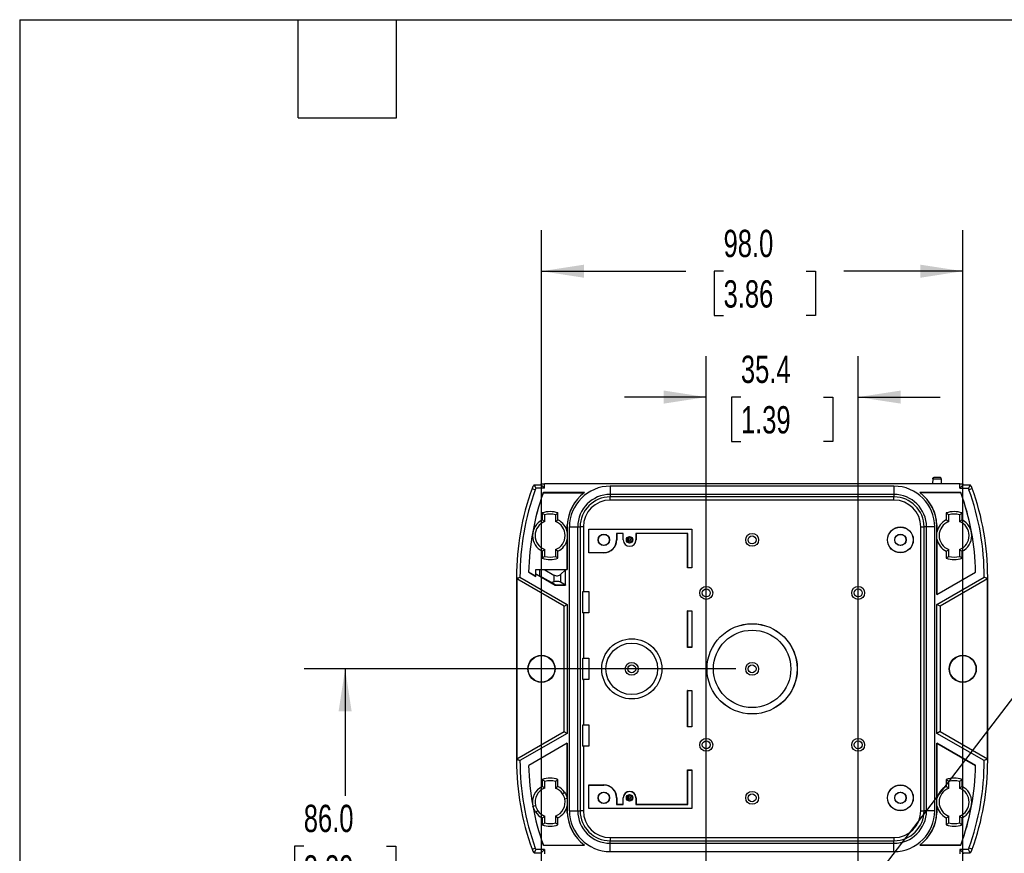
# Model space of a CAD drawing. Header units: millimetres. Extents: x 19 to 819, y 19 to 629.
# Tile 9 of 17: x 19 to 248, y 435 to 629. Entities that reach past the tile are written whole.
import ezdxf

# ---------------------------------------------------------------- set-up
doc = ezdxf.new("R2010")
doc.units = ezdxf.units.MM
doc.header["$LTSCALE"] = 3
doc.linetypes.add('SLD-Solid', pattern=[0])
doc.layers.add('DIMENSIONS', color=140, linetype='SLD-Solid', lineweight=25)
doc.layers.add('TEXT', color=140, linetype='SLD-Solid', lineweight=25)
doc.styles.add('SLDTEXTSTYLE0', font='TXT', dxfattribs={"width": 0.7})
doc.dimstyles.new('SLDDIMSTYLE2', dxfattribs={"dimtxt": 6.474023, "dimasz": 9.906, "dimexe": 0, "dimexo": 0.0625, "dimgap": 1.618506, "dimtad": 0, "dimtih": 1, "dimtoh": 1, "dimdec": 1, "dimrnd": 1e-09, "dimzin": 4, "dimdsep": 46, "dimtxsty": 'SLDTEXTSTYLE0', "dimsah": 1, "dimcen": 0.09, "dimadec": 0, "dimazin": 1, "dimtfac": 1, "dimtdec": 1, "dimtofl": 0, "dimtmove": 0, "dimatfit": 3, "dimfxl": 0, "dimfrac": 2, "dimtolj": 1, "dimtzin": 12, "dimarcsym": 0})
doc.dimstyles.new('SLDDIMSTYLE3', dxfattribs={"dimtxt": 6.474023, "dimasz": 9.906, "dimexe": 0, "dimexo": 0.0625, "dimgap": 1.618506, "dimtad": 0, "dimtih": 1, "dimtoh": 1, "dimdec": 1, "dimrnd": 1e-09, "dimzin": 12, "dimdsep": 46, "dimtxsty": 'SLDTEXTSTYLE0', "dimsah": 1, "dimcen": 0, "dimadec": 0, "dimazin": 3, "dimtfac": 1, "dimtdec": 1, "dimtofl": 0, "dimtmove": 0, "dimatfit": 3, "dimfxl": 0, "dimfrac": 2, "dimtolj": 1, "dimtzin": 12, "dimarcsym": 0})
doc.dimstyles.new('SLDDIMSTYLE4', dxfattribs={"dimtxt": 6.474023, "dimasz": 9.906, "dimexe": 0, "dimexo": 0.0625, "dimgap": 1.618506, "dimtad": 0, "dimtih": 1, "dimtoh": 1, "dimdec": 1, "dimrnd": 1e-09, "dimzin": 12, "dimdsep": 46, "dimtxsty": 'SLDTEXTSTYLE0', "dimsah": 1, "dimcen": 0, "dimadec": 0, "dimazin": 3, "dimtfac": 1, "dimtdec": 1, "dimtofl": 0, "dimtmove": 0, "dimatfit": 3, "dimfxl": 0, "dimfrac": 2, "dimtolj": 1, "dimtzin": 12, "dimarcsym": 0})
doc.dimstyles.new('SLDDIMSTYLE5', dxfattribs={"dimtxt": 6.474023, "dimasz": 9.906, "dimexe": 0, "dimexo": 0.0625, "dimgap": 1.618506, "dimtad": 0, "dimtih": 1, "dimtoh": 1, "dimdec": 1, "dimrnd": 1e-09, "dimzin": 12, "dimdsep": 46, "dimtxsty": 'SLDTEXTSTYLE0', "dimsah": 1, "dimcen": 0.09, "dimadec": 0, "dimazin": 3, "dimtfac": 1, "dimtdec": 1, "dimtmove": 0, "dimatfit": 0, "dimfxl": 0, "dimfrac": 2, "dimtolj": 1, "dimtzin": 12, "dimarcsym": 0})

# ---------------------------------------------------------------- blocks, each defined once
blk = doc.blocks.new('_D_3')
at = {"layer": 'DIMENSIONS'}
for p, q in [((194.92, 398.79), (271.78, 499.2)), ((271.78, 499.2), (288.45, 499.2))]:
    blk.add_line(p, q, dxfattribs=at)
blk.add_solid([(194.92, 398.79), (202.15, 405.73), (199.73, 407.58)], dxfattribs=at)
at = {"layer": 'DIMENSIONS', "char_height": 6.35, "attachment_point": 1, "style": 'SLDTEXTSTYLE0'}
for s, insert in [('M20', (308.63, 507.39)), ('KNOCKOUT', (293.21, 497.1))]:
    blk.add_mtext(s, dxfattribs=dict(at, insert=insert))
blk = doc.blocks.new('_D_4')
at = {"layer": 'DIMENSIONS'}
for p, q in [((140.44, 401.15), (140.44, 579.67)), ((238.44, 401.15), (238.44, 579.67)), ((140.44, 570.15), (174.03, 570.15)), ((182.8, 570.15), (180.63, 570.15)), ((180.63, 570.15), (180.63, 559.86)), ((202.04, 570.15), (204.21, 570.15)), ((204.21, 570.15), (204.21, 559.86)), ((238.44, 570.15), (210.81, 570.15)), ((180.63, 559.86), (182.8, 559.86)), ((204.21, 559.86), (202.04, 559.86))]:
    blk.add_line(p, q, dxfattribs=at)
for points in [[(140.44, 570.15), (150.35, 568.62), (150.35, 571.67)], [(238.44, 570.15), (228.54, 571.67), (228.54, 568.62)]]:
    blk.add_solid(points, dxfattribs=at)
at = {"layer": 'DIMENSIONS', "char_height": 6.35, "attachment_point": 1, "style": 'SLDTEXTSTYLE0'}
for s, insert in [('98.0', (182.8, 579.78)), ('3.86', (182.8, 568.04))]:
    blk.add_mtext(s, dxfattribs=dict(at, insert=insert))
blk = doc.blocks.new('_D_6')
at = {"layer": 'DIMENSIONS'}
for p, q in [((307.96, 463.91), (305.79, 463.91)), ((305.79, 463.91), (305.79, 453.62)), ((327.2, 463.91), (329.37, 463.91)), ((329.37, 463.91), (329.37, 453.62)), ((240.24, 394.23), (282.18, 454.51)), ((282.18, 454.51), (298.85, 454.51)), ((305.79, 453.62), (307.96, 453.62)), ((329.37, 453.62), (327.2, 453.62))]:
    blk.add_line(p, q, dxfattribs=at)
blk.add_solid([(240.24, 394.23), (247.15, 401.49), (244.65, 403.23)], dxfattribs=at)
at = {"layer": 'DIMENSIONS', "char_height": 6.35, "attachment_point": 1, "style": 'SLDTEXTSTYLE0'}
for s, insert in [('%%c', (305.77, 473.54)), ('6.3', (315.54, 473.54)), ('0.25', (307.96, 461.8)), ('X2', (311.99, 450.07))]:
    blk.add_mtext(s, dxfattribs=dict(at, insert=insert))
blk = doc.blocks.new('_D_7')
at = {"layer": 'DIMENSIONS'}
for p, q in [((178.77, 381.82), (178.77, 550.39)), ((214.12, 381.82), (214.12, 550.39)), ((178.77, 540.86), (159.72, 540.86)), ((186.83, 540.86), (184.65, 540.86)), ((184.65, 540.86), (184.65, 530.57)), ((206.07, 540.86), (208.24, 540.86)), ((208.24, 540.86), (208.24, 530.57)), ((214.12, 540.86), (233.17, 540.86)), ((184.65, 530.57), (186.83, 530.57)), ((208.24, 530.57), (206.07, 530.57))]:
    blk.add_line(p, q, dxfattribs=at)
for points in [[(178.77, 540.86), (168.86, 542.39), (168.86, 539.34)], [(214.12, 540.86), (224.03, 539.34), (224.03, 542.39)]]:
    blk.add_solid(points, dxfattribs=at)
at = {"layer": 'DIMENSIONS', "char_height": 6.35, "attachment_point": 1, "style": 'SLDTEXTSTYLE0'}
for s, insert in [('35.4', (186.83, 550.5)), ('1.39', (186.83, 538.76))]:
    blk.add_mtext(s, dxfattribs=dict(at, insert=insert))
blk = doc.blocks.new('_D_9')
at = {"layer": 'DIMENSIONS'}
for p, q in [((185.63, 477.65), (85.23, 477.65)), ((94.76, 477.65), (94.76, 448.14)), ((85.14, 436.4), (82.97, 436.4)), ((82.97, 436.4), (82.97, 426.11)), ((104.38, 436.4), (106.55, 436.4)), ((106.55, 436.4), (106.55, 426.11)), ((82.97, 426.11), (85.14, 426.11)), ((106.55, 426.11), (104.38, 426.11)), ((94.76, 391.65), (94.76, 424.66)), ((185.63, 391.65), (85.23, 391.65))]:
    blk.add_line(p, q, dxfattribs=at)
for points in [[(94.76, 477.65), (93.23, 467.74), (96.28, 467.74)], [(94.76, 391.65), (96.28, 401.55), (93.23, 401.55)]]:
    blk.add_solid(points, dxfattribs=at)
at = {"layer": 'DIMENSIONS', "char_height": 6.35, "attachment_point": 1, "style": 'SLDTEXTSTYLE0'}
for s, insert in [('86.0', (85.14, 446.04)), ('3.39', (85.14, 434.3))]:
    blk.add_mtext(s, dxfattribs=dict(at, insert=insert))

msp = doc.modelspace()

# ---------------------------------------------------------------- linework, layer by layer
for p, q in [((138.73, 520.45), (140.34, 520.45)), ((140.34, 520.45), (140.34, 520.65)), ((140.34, 520.65), (141.14, 520.65)), ((140.34, 520.45), (141.14, 519.65)), ((141.14, 519.65), (141.14, 520.65)), ((237.74, 520.65), (141.14, 520.65)), ((156.44, 520.15), (156.44, 518.22)), ((222.44, 520.15), (156.44, 520.15)), ((222.44, 520.15), (222.44, 518.22)), ((231.45, 521.85), (231.44, 520.65)), ((231.45, 521.85), (233.44, 521.85)), ((233.14, 522.15), (231.75, 522.15)), ((233.44, 521.85), (233.44, 520.65)), ((237.74, 519.65), (237.74, 520.65)), ((237.74, 520.65), (238.55, 520.65)), ((237.74, 519.65), (238.55, 520.45)), ((238.55, 520.45), (238.55, 520.65)), ((238.55, 520.45), (240.16, 520.45)), ((138.24, 519.6), (138.99, 519.32)), ((141.14, 519.65), (139.14, 519.65)), ((150.44, 518.65), (140.87, 518.65)), ((140.87, 518.63), (140.87, 518.65)), ((140.87, 518.63), (150.39, 518.63)), ((222.44, 518.22), (156.44, 518.22)), ((156.44, 518.22), (156.44, 517.65)), ((222.44, 518.22), (222.44, 517.65)), ((238.02, 518.65), (228.44, 518.65)), ((238.02, 518.63), (228.5, 518.63)), ((237.74, 519.65), (239.75, 519.65)), ((238.02, 518.63), (238.02, 518.65)), ((240.65, 519.6), (239.9, 519.32)), ((222.44, 517.65), (156.44, 517.65)), ((156.44, 516.9), (156.44, 517.65)), ((222.44, 516.9), (156.44, 516.9)), ((222.44, 516.9), (222.44, 517.65)), ((140.61, 513.92), (140.61, 512.29)), ((141.21, 511.91), (141.21, 513.48)), ((143.68, 513.48), (143.68, 511.91)), ((144.28, 512.29), (144.28, 513.92)), ((234.61, 513.92), (234.61, 512.29)), ((235.21, 511.91), (235.21, 513.48)), ((237.68, 513.48), (237.68, 511.91)), ((238.27, 512.29), (238.27, 513.92)), ((146.44, 509.48), (146.44, 511.16)), ((232.45, 511.16), (232.45, 509.47)), ((146.44, 510.65), (146.44, 500.75)), ((146.94, 510.65), (148.87, 510.65)), ((146.94, 444.65), (146.94, 510.65)), ((148.87, 510.65), (149.44, 510.65)), ((148.87, 444.65), (148.87, 510.65)), ((149.44, 510.65), (149.44, 444.65)), ((150.2, 510.65), (149.44, 510.65)), ((150.2, 510.65), (150.2, 495.65)), ((151.47, 510.12), (151.44, 510.15)), ((151.44, 510.15), (175.44, 510.15)), ((151.44, 504.65), (151.44, 510.15)), ((151.47, 510.12), (175.42, 510.12)), ((151.47, 504.67), (151.47, 510.12)), ((159.47, 509.17), (157.92, 509.17)), ((157.92, 509.17), (157.92, 507.65)), ((157.92, 509.17), (157.94, 509.15)), ((159.44, 509.15), (157.94, 509.15)), ((157.94, 509.15), (157.94, 507.65)), ((159.47, 509.17), (159.44, 509.15)), ((159.44, 507.65), (159.44, 509.15)), ((159.47, 507.65), (159.47, 509.17)), ((174.47, 509.17), (162.42, 509.17)), ((162.42, 509.17), (162.42, 507.65)), ((162.42, 509.17), (162.44, 509.15)), ((174.44, 509.15), (162.44, 509.15)), ((162.44, 509.15), (162.44, 507.65)), ((174.47, 509.17), (174.44, 509.15)), ((174.44, 501.15), (174.44, 509.15)), ((174.47, 501.17), (174.47, 509.17)), ((175.42, 510.12), (175.44, 510.15)), ((175.42, 510.12), (175.42, 501.17)), ((175.44, 510.15), (175.44, 501.15)), ((228.69, 510.65), (229.44, 510.65)), ((228.69, 444.65), (228.69, 510.65)), ((230.02, 510.65), (229.44, 510.65)), ((229.44, 444.65), (229.44, 510.65)), ((231.95, 510.65), (230.02, 510.65)), ((230.02, 444.65), (230.02, 510.65)), ((231.95, 444.65), (231.95, 510.65)), ((232.44, 494.96), (232.44, 510.65)), ((146.44, 500.75), (146.44, 507.81)), ((157.92, 507.65), (157.94, 507.65)), ((159.47, 507.65), (159.44, 507.65)), ((162.42, 507.65), (162.44, 507.65)), ((232.45, 507.82), (232.45, 494.96)), ((140.61, 505), (140.61, 503.37)), ((141.21, 503.82), (141.21, 505.39)), ((143.68, 505.39), (143.68, 503.82)), ((144.28, 503.37), (144.28, 505)), ((151.47, 504.67), (151.44, 504.65)), ((154.94, 504.65), (151.44, 504.65)), ((154.94, 504.67), (151.47, 504.67)), ((154.94, 504.67), (154.94, 504.65)), ((234.61, 505), (234.61, 503.37)), ((235.21, 503.82), (235.21, 505.39)), ((237.68, 505.39), (237.68, 503.82)), ((238.27, 503.37), (238.27, 505)), ((137.46, 500.15), (139.14, 499.17)), ((137.46, 500.15), (137.46, 500.15)), ((139.14, 499.18), (137.46, 500.15)), ((139.14, 500.75), (139.94, 500.72)), ((139.14, 500.75), (139.14, 500.75)), ((139.14, 500.75), (146.44, 500.75)), ((139.14, 499.75), (139.14, 500.75)), ((139.14, 499.18), (139.14, 500.75)), ((139.14, 499.75), (143.65, 497.15)), ((139.14, 499.75), (139.94, 499.31)), ((139.14, 499.17), (139.14, 499.75)), ((139.94, 500.72), (139.94, 499.31)), ((141.21, 500.71), (139.94, 500.72)), ((141.21, 500.71), (143.33, 499.48)), ((146.01, 500.71), (141.21, 500.71)), ((143.33, 499.48), (143.33, 497.94)), ((146.01, 500.71), (144.9, 499.6)), ((144.9, 499.6), (144.9, 497.87)), ((146.01, 500.71), (146.04, 500.75)), ((146.01, 497.18), (146.01, 500.71)), ((146.04, 497.15), (146.04, 500.75)), ((146.04, 500.75), (146.44, 500.75)), ((146.44, 500.75), (146.44, 500.75)), ((174.47, 501.17), (174.44, 501.15)), ((175.44, 501.15), (174.44, 501.15)), ((175.42, 501.17), (174.47, 501.17)), ((175.42, 501.17), (175.44, 501.15)), ((232.44, 494.96), (241.43, 500.15)), ((232.45, 494.96), (241.43, 500.15)), ((241.43, 500.15), (241.43, 500.15)), ((134.64, 499), (134.69, 499)), ((134.64, 499), (134.64, 456.3)), ((134.69, 499), (134.69, 456.3)), ((145.69, 492.21), (134.7, 498.56)), ((135.44, 499), (146.44, 492.65)), ((139.14, 499.17), (139.14, 499.18)), ((142.74, 497.73), (139.94, 499.31)), ((142.74, 497.73), (143.33, 497.94)), ((143.66, 497.18), (142.74, 497.73)), ((143.66, 497.18), (143.65, 497.15)), ((143.65, 497.15), (146.04, 497.15)), ((143.66, 497.18), (145.99, 497.18)), ((144.9, 497.87), (145.99, 497.18)), ((146.01, 497.18), (145.99, 497.18)), ((146.01, 497.18), (146.04, 497.15)), ((232.44, 492.65), (243.44, 499)), ((244.19, 498.56), (233.2, 492.21)), ((244.25, 499), (244.2, 499)), ((244.2, 456.3), (244.2, 499)), ((244.25, 456.3), (244.25, 499)), ((150.08, 495.62), (150.2, 495.65)), ((150.08, 490.67), (150.08, 495.62)), ((150.08, 495.62), (151.42, 495.62)), ((150.2, 495.65), (151.44, 495.65)), ((151.42, 495.62), (151.44, 495.65)), ((151.42, 495.62), (151.42, 490.67)), ((151.44, 495.65), (151.44, 490.65)), ((232.44, 494.96), (232.45, 494.96)), ((145.69, 492.21), (146.44, 492.65)), ((146.44, 492.65), (146.44, 462.65)), ((232.44, 462.65), (232.44, 492.65)), ((233.2, 492.21), (232.44, 492.65)), ((145.69, 463.08), (145.69, 492.21)), ((150.08, 490.67), (150.2, 490.65)), ((151.42, 490.67), (150.08, 490.67)), ((150.2, 490.65), (150.2, 480.15)), ((151.44, 490.65), (150.2, 490.65)), ((151.42, 490.67), (151.44, 490.65)), ((174.47, 491.12), (174.44, 491.15)), ((174.44, 482.65), (174.44, 491.15)), ((174.44, 491.15), (175.44, 491.15)), ((174.47, 482.67), (174.47, 491.12)), ((174.47, 491.12), (175.42, 491.12)), ((175.42, 491.12), (175.44, 491.15)), ((175.42, 491.12), (175.42, 482.67)), ((175.44, 491.15), (175.44, 482.65)), ((233.2, 492.21), (233.2, 463.08)), ((174.47, 482.67), (174.44, 482.65)), ((175.44, 482.65), (174.44, 482.65)), ((175.42, 482.67), (174.47, 482.67)), ((175.42, 482.67), (175.44, 482.65)), ((150.08, 480.12), (150.2, 480.15)), ((150.08, 475.17), (150.08, 480.12)), ((150.08, 480.12), (151.42, 480.12)), ((150.2, 480.15), (151.44, 480.15)), ((151.42, 480.12), (151.44, 480.15)), ((151.42, 480.12), (151.42, 475.17)), ((151.44, 480.15), (151.44, 475.15)), ((150.08, 475.17), (150.2, 475.15)), ((151.42, 475.17), (150.08, 475.17)), ((150.2, 475.15), (150.2, 464.65)), ((151.44, 475.15), (150.2, 475.15)), ((151.42, 475.17), (151.44, 475.15)), ((174.47, 472.62), (174.44, 472.65)), ((174.44, 472.65), (175.44, 472.65)), ((174.44, 464.15), (174.44, 472.65)), ((174.47, 472.62), (175.42, 472.62)), ((174.47, 464.17), (174.47, 472.62)), ((175.42, 472.62), (175.44, 472.65)), ((175.42, 472.62), (175.42, 464.17)), ((175.44, 472.65), (175.44, 464.15)), ((134.7, 456.73), (145.69, 463.08)), ((145.69, 463.08), (146.44, 462.65)), ((150.08, 464.62), (150.2, 464.65)), ((150.08, 459.67), (150.08, 464.62)), ((150.08, 464.62), (151.42, 464.62)), ((150.2, 464.65), (151.44, 464.65)), ((151.42, 464.62), (151.44, 464.65)), ((151.42, 464.62), (151.42, 459.67)), ((151.44, 464.65), (151.44, 459.65)), ((174.47, 464.17), (174.44, 464.15)), ((175.44, 464.15), (174.44, 464.15)), ((175.42, 464.17), (174.47, 464.17)), ((175.42, 464.17), (175.44, 464.15)), ((233.2, 463.08), (232.44, 462.65)), ((233.2, 463.08), (244.19, 456.73)), ((146.44, 462.65), (135.44, 456.3)), ((243.44, 456.3), (232.44, 462.65)), ((146.44, 460.34), (137.46, 455.15)), ((146.44, 460.33), (137.46, 455.14)), ((146.44, 460.34), (146.44, 444.65)), ((146.44, 460.34), (146.44, 460.33)), ((146.44, 447.55), (146.44, 460.33)), ((150.08, 459.67), (150.2, 459.65)), ((151.42, 459.67), (150.08, 459.67)), ((150.2, 459.65), (150.2, 444.65)), ((151.44, 459.65), (150.2, 459.65)), ((151.42, 459.67), (151.44, 459.65)), ((232.44, 444.65), (232.44, 460.34)), ((241.43, 455.15), (232.44, 460.34)), ((232.45, 460.33), (232.44, 460.34)), ((232.45, 460.33), (232.45, 447.48)), ((232.45, 460.33), (241.43, 455.14)), ((134.64, 456.3), (134.69, 456.3)), ((244.25, 456.3), (244.2, 456.3)), ((137.46, 455.14), (137.46, 455.15)), ((174.47, 454.12), (174.44, 454.15)), ((174.44, 446.15), (174.44, 454.15)), ((174.44, 454.15), (175.44, 454.15)), ((174.47, 446.12), (174.47, 454.12)), ((174.47, 454.12), (175.42, 454.12)), ((175.42, 454.12), (175.44, 454.15)), ((175.42, 454.12), (175.42, 445.17)), ((175.44, 454.15), (175.44, 445.15)), ((241.43, 455.14), (241.43, 455.15)), ((140.61, 451.92), (140.61, 450.3)), ((141.21, 449.91), (141.21, 451.48)), ((143.68, 451.48), (143.68, 449.91)), ((144.27, 450.29), (144.27, 451.92)), ((234.61, 451.92), (234.61, 450.29)), ((235.21, 449.91), (235.21, 451.48)), ((237.68, 451.48), (237.68, 449.91)), ((238.28, 450.29), (238.28, 451.92)), ((141.21, 449.9), (141.21, 449.91)), ((151.47, 450.62), (151.44, 450.65)), ((151.44, 445.15), (151.44, 450.65)), ((151.44, 450.65), (154.94, 450.65)), ((151.47, 445.17), (151.47, 450.62)), ((151.47, 450.62), (154.94, 450.62)), ((154.94, 450.62), (154.94, 450.65)), ((145.33, 448.6), (145.82, 448.93)), ((145.84, 447.42), (146.43, 447.55)), ((146.44, 447.47), (146.44, 447.55)), ((157.92, 447.65), (157.92, 446.12)), ((157.92, 447.65), (157.94, 447.65)), ((157.94, 447.65), (157.94, 446.15)), ((159.47, 447.65), (159.44, 447.65)), ((159.44, 446.15), (159.44, 447.65)), ((159.47, 446.12), (159.47, 447.65)), ((162.42, 447.65), (162.42, 446.12)), ((162.42, 447.65), (162.44, 447.65)), ((162.44, 447.65), (162.44, 446.15)), ((138.46, 445.74), (139.05, 445.87)), ((146.44, 444.13), (146.44, 445.82)), ((146.94, 444.65), (148.87, 444.65)), ((148.87, 444.65), (149.44, 444.65)), ((150.2, 444.65), (149.44, 444.65)), ((151.47, 445.17), (151.44, 445.15)), ((175.44, 445.15), (151.44, 445.15)), ((175.42, 445.17), (151.47, 445.17)), ((157.92, 446.12), (157.94, 446.15)), ((157.92, 446.12), (159.47, 446.12)), ((157.94, 446.15), (159.44, 446.15)), ((159.47, 446.12), (159.44, 446.15)), ((162.42, 446.12), (162.44, 446.15)), ((162.42, 446.12), (174.47, 446.12)), ((162.44, 446.15), (174.44, 446.15)), ((174.47, 446.12), (174.44, 446.15)), ((175.42, 445.17), (175.44, 445.15)), ((228.69, 444.65), (229.44, 444.65)), ((230.02, 444.65), (229.44, 444.65)), ((231.95, 444.65), (230.02, 444.65)), ((232.45, 445.81), (232.45, 444.13)), ((140.61, 443), (140.61, 441.37)), ((141.21, 441.82), (141.21, 443.39)), ((143.68, 443.39), (143.68, 443.38)), ((143.68, 443.38), (143.68, 441.82)), ((144.28, 441.37), (144.28, 443)), ((234.61, 443), (234.61, 441.37)), ((235.21, 441.82), (235.21, 443.39)), ((237.68, 443.39), (237.68, 441.82)), ((238.28, 441.37), (238.28, 443)), ((156.44, 438.4), (156.44, 437.65)), ((156.44, 438.4), (222.44, 438.4)), ((156.44, 437.07), (156.44, 437.65)), ((156.44, 437.65), (222.44, 437.65)), ((222.44, 438.4), (222.44, 437.65)), ((222.44, 437.07), (222.44, 437.65)), ((138.24, 435.7), (138.99, 435.97)), ((141.14, 435.65), (139.14, 435.65)), ((140.34, 434.84), (141.14, 435.65)), ((140.87, 436.66), (140.87, 436.65)), ((140.87, 436.66), (150.39, 436.66)), ((140.87, 436.65), (150.44, 436.65)), ((141.14, 435.65), (141.14, 434.65)), ((156.44, 435.14), (156.44, 437.07)), ((156.44, 437.07), (222.44, 437.07)), ((222.44, 435.14), (222.44, 437.07)), ((228.44, 436.65), (238.02, 436.65)), ((238.02, 436.66), (228.5, 436.66)), ((239.75, 435.65), (237.74, 435.65)), ((237.74, 435.65), (237.74, 434.65)), ((237.74, 435.65), (238.55, 434.84)), ((238.02, 436.66), (238.02, 436.65)), ((240.65, 435.7), (239.9, 435.97)), ((138.73, 434.84), (140.34, 434.84)), ((140.34, 434.84), (140.34, 434.65)), ((156.44, 435.14), (222.44, 435.14)), ((238.55, 434.84), (238.55, 434.65)), ((238.55, 434.84), (240.16, 434.84))]:
    msp.add_line(p, q)
at = {"flags": 128}
for points in [[(134.7, 498.56), (135.11, 498.81), (135.44, 499)], [(244.19, 498.56), (243.77, 498.81), (243.44, 499)], [(134.7, 456.73), (135.11, 456.49), (135.44, 456.3)], [(244.19, 456.73), (243.77, 456.49), (243.44, 456.3)]]:
    msp.add_lwpolyline(points, dxfattribs=at)
for centre, radius in [((154.94, 507.65), 1.33), ((154.94, 507.65), 1.29), ((189.44, 507.65), 1.5), ((189.44, 507.65), 0.923), ((223.94, 507.65), 3), ((223.94, 507.65), 2.97), ((223.94, 507.65), 1.33), ((223.94, 507.65), 1.29), ((160.94, 507.65), 0.75), ((160.94, 507.65), 0.529), ((160.94, 507.65), 0.234), ((178.77, 495.32), 1.5), ((178.77, 495.32), 0.923), ((214.12, 495.32), 1.5), ((214.12, 495.32), 0.923), ((189.44, 477.65), 10.5), ((189.44, 477.65), 10.49), ((189.44, 477.65), 9), ((189.44, 477.65), 9), ((161.44, 477.65), 7), ((161.44, 477.65), 7), ((161.44, 477.65), 6), ((161.44, 477.65), 6), ((140.44, 477.65), 3.15), ((140.44, 477.65), 3.08), ((161.44, 477.65), 1.5), ((189.44, 477.65), 1.5), ((238.44, 477.65), 3.15), ((238.44, 477.65), 3.08), ((161.44, 477.65), 0.923), ((189.44, 477.65), 0.923), ((178.77, 459.97), 1.5), ((178.77, 459.97), 0.923), ((214.12, 459.97), 1.5), ((214.12, 459.97), 0.923), ((154.94, 447.65), 1.33), ((189.44, 447.65), 1.5), ((223.94, 447.65), 3), ((223.94, 447.65), 2.97), ((223.94, 447.65), 1.33), ((154.94, 447.65), 1.29), ((160.94, 447.65), 0.75), ((160.94, 447.65), 0.529), ((160.94, 447.65), 0.234), ((189.44, 447.65), 0.923), ((223.94, 447.65), 1.29)]:
    msp.add_circle(centre, radius)
for centre, radius, start, end in [((140.87, 518.65), 2.8, 139.9668, 160.1975), ((156.44, 510.65), 9.5, 90, 180), ((222.44, 510.65), 9.5, 0, 90), ((238.02, 518.65), 2.8, 19.8025, 40.0332), ((195.44, 499), 60.8, 160.1975, 180), ((195.44, 499), 60, 160.1975, 180), ((195.44, 499), 58, 160.1975, 178.8657), ((195.44, 499), 58, 160.2143, 178.8632), ((140.87, 518.65), 2, 150, 160.1975), ((156.44, 510.65), 10, 126.8699, 180), ((156.44, 510.65), 10.02, 127.1684, 177.0704), ((156.44, 510.65), 7.57, 90, 180), ((222.44, 510.65), 7.57, 0, 90), ((222.44, 510.65), 10, 0, 53.1301), ((222.44, 510.65), 10.02, 2.9296, 52.8316), ((183.44, 499), 58, 1.1343, 19.8025), ((183.44, 499), 58, 1.1368, 19.7857), ((238.02, 518.65), 2, 19.8025, 30), ((183.44, 499), 60, 0, 19.8025), ((183.44, 499), 60.8, 0, 19.8025), ((156.44, 510.65), 7, 90, 180), ((156.44, 510.65), 6.25, 90, 180), ((222.44, 510.65), 7, 0, 90), ((222.44, 510.65), 6.25, 0, 90), ((142.44, 508.65), 5.58, 70.8366, 109.1634), ((142.44, 508.65), 4.99, 75.6546, 104.3454), ((236.44, 508.65), 5.58, 70.8556, 109.1444), ((236.44, 508.65), 4.99, 75.6545, 104.3455), ((142.44, 508.65), 4.08, 116.6714, 243.3286), ((142.44, 508.65), 3.49, 110.7569, 249.2431), ((142.44, 508.65), 3.49, 290.7569, 69.2431), ((142.44, 508.65), 4.08, 11.8435, 63.3286), ((236.44, 508.65), 4.08, 116.6489, 168.332), ((236.44, 508.65), 3.49, 110.7571, 249.2429), ((236.44, 508.65), 3.49, 290.7571, 69.2429), ((236.44, 508.65), 4.08, 296.6489, 63.3511), ((142.44, 508.65), 4.08, 296.6714, 348.1565), ((154.94, 507.65), 2.97, 270, 0), ((154.94, 507.65), 3, 270, 0), ((160.94, 507.65), 1.5, 180, 0), ((160.94, 507.65), 1.47, 180, 0), ((236.44, 508.65), 4.08, 191.668, 243.3511), ((142.44, 508.65), 5.58, 250.8366, 289.1634), ((142.44, 508.65), 4.99, 255.6546, 284.3454), ((236.44, 508.65), 5.58, 250.8556, 289.1444), ((236.44, 508.65), 4.99, 255.6545, 284.3455), ((195.44, 499), 60.75, 180, 180.4095), ((183.44, 499), 60.75, 359.5905, 0), ((195.44, 456.3), 60.8, 180, 199.8025), ((195.44, 456.3), 60.75, 179.5905, 180), ((195.44, 456.3), 60, 180, 199.8025), ((183.44, 456.3), 60, 340.1975, 0), ((183.44, 456.3), 60.8, 340.1975, 0), ((183.44, 456.3), 60.75, 0, 0.4095), ((195.44, 456.3), 58, 181.1343, 199.8025), ((195.44, 456.3), 58, 181.1368, 199.7857), ((183.44, 456.3), 58, 340.1975, 358.8657), ((183.44, 456.3), 58, 340.2143, 358.8632), ((142.44, 446.65), 5.58, 70.8556, 109.1444), ((142.44, 446.65), 4.99, 75.6545, 104.3455), ((236.44, 446.65), 5.58, 70.8366, 109.1634), ((236.44, 446.65), 4.99, 75.6546, 104.3454), ((142.44, 446.65), 4.08, 116.6306, 192.8571), ((142.44, 446.65), 3.49, 110.8025, 192.8571), ((142.44, 446.65), 3.49, 34.0782, 69.2429), ((142.44, 446.65), 4.08, 34.0784, 63.3511), ((154.94, 447.65), 3, 0, 90), ((154.94, 447.65), 2.97, 0, 90), ((160.94, 447.65), 1.5, 0, 180), ((160.94, 447.65), 1.47, 0, 180), ((236.44, 446.65), 4.08, 116.6714, 168.1565), ((236.44, 446.65), 3.49, 110.7569, 249.2431), ((236.44, 446.65), 3.49, 290.7569, 69.2431), ((236.44, 446.65), 4.08, 296.6714, 63.3286), ((142.44, 446.65), 3.49, 290.7571, 12.8571), ((142.44, 446.65), 4.08, 11.668, 12.8291), ((142.44, 446.65), 3.49, 214.7664, 249.2431), ((142.44, 446.65), 4.08, 296.6898, 348.332), ((156.44, 444.65), 10, 180, 233.1301), ((156.44, 444.65), 9.5, 180, 270), ((156.44, 444.65), 7.57, 180, 270), ((156.44, 444.65), 7, 180, 270), ((156.44, 444.65), 6.25, 180, 270), ((222.44, 444.65), 7.57, 270, 0), ((222.44, 444.65), 9.5, 270, 0), ((222.44, 444.65), 7, 270, 0), ((222.44, 444.65), 6.25, 270, 0), ((222.44, 444.65), 10, 306.8699, 0), ((236.44, 446.65), 4.08, 191.8435, 243.3286), ((142.44, 446.65), 4.08, 214.7665, 243.3286), ((156.44, 444.65), 10.02, 182.9296, 232.8316), ((222.44, 444.65), 10.02, 307.1684, 357.0704), ((142.44, 446.65), 5.58, 250.8366, 289.1634), ((142.44, 446.65), 4.99, 255.6546, 284.3454), ((236.44, 446.65), 5.58, 250.8366, 289.1634), ((236.44, 446.65), 4.99, 255.6546, 284.3454), ((140.87, 436.65), 2.8, 199.8025, 220.0332), ((140.87, 436.65), 2, 199.8025, 210), ((238.02, 436.65), 2, 330, 340.1975), ((238.02, 436.65), 2.8, 319.9668, 340.1975)]:
    msp.add_arc(centre, radius, start, end)
for points, knots in [([(138.73, 520.45), (138.8, 520.31), (138.92, 520.04), (139.07, 519.77), (139.14, 519.65)], [0, 0, 0, 0, 0.538249, 1, 1, 1, 1]), ([(231.45, 521.85), (231.45, 521.88), (231.46, 521.92), (231.49, 521.99), (231.51, 522.03), (231.6, 522.12), (231.68, 522.15), (231.75, 522.15)], [0, 0, 0, 0, 0.25, 0.25, 0.5, 0.5, 1, 1, 1, 1]), ([(233.44, 521.85), (233.44, 521.88), (233.43, 521.92), (233.4, 521.99), (233.38, 522.03), (233.29, 522.12), (233.21, 522.15), (233.14, 522.15)], [0, 0, 0, 0, 0.25, 0.25, 0.5, 0.5, 1, 1, 1, 1]), ([(240.16, 520.45), (240.09, 520.31), (239.97, 520.04), (239.82, 519.77), (239.75, 519.65)], [0, 0, 0, 0, 0.526691, 1, 1, 1, 1]), ([(146.44, 510.65), (146.44, 510.66), (146.44, 510.68), (146.44, 510.72), (146.44, 510.75), (146.44, 510.78), (146.44, 510.82), (146.44, 510.85), (146.44, 510.89), (146.44, 510.92), (146.44, 510.95), (146.44, 510.99), (146.44, 511.02), (146.44, 511.06), (146.44, 511.09), (146.44, 511.13), (146.44, 511.15), (146.44, 511.16)], [0, 0, 0, 0, 0.029482, 0.060863, 0.09574, 0.135287, 0.180314, 0.231373, 0.288839, 0.352979, 0.423981, 0.501985, 0.587097, 0.679397, 0.778948, 0.885803, 1, 1, 1, 1]), ([(232.44, 510.65), (232.44, 510.66), (232.44, 510.68), (232.44, 510.72), (232.44, 510.75), (232.45, 510.78), (232.45, 510.82), (232.45, 510.85), (232.45, 510.89), (232.45, 510.92), (232.45, 510.95), (232.45, 510.99), (232.45, 511.02), (232.45, 511.06), (232.45, 511.09), (232.45, 511.13), (232.45, 511.15), (232.45, 511.16)], [0, 0, 0, 0, 0.02945, 0.060811, 0.095676, 0.135218, 0.180245, 0.231308, 0.28878, 0.352927, 0.423937, 0.501949, 0.587069, 0.679377, 0.778936, 0.885797, 1, 1, 1, 1]), ([(146.44, 509.48), (146.44, 509.41), (146.44, 509.27), (146.44, 509.06), (146.44, 508.85), (146.44, 508.57), (146.44, 508.22), (146.44, 507.95), (146.44, 507.81)], [0, 0, 0, 0, 0.127213, 0.252539, 0.376951, 0.501454, 0.748907, 1, 1, 1, 1]), ([(232.45, 507.82), (232.45, 507.89), (232.45, 508.03), (232.45, 508.23), (232.45, 508.44), (232.45, 508.72), (232.45, 509.06), (232.45, 509.33), (232.45, 509.47)], [0, 0, 0, 0, 0.127176, 0.252504, 0.376933, 0.501447, 0.748934, 1, 1, 1, 1]), ([(143.33, 499.48), (143.42, 499.43), (143.55, 499.38), (143.84, 499.32), (144, 499.31), (144.33, 499.33), (144.49, 499.37), (144.74, 499.47), (144.84, 499.54), (144.9, 499.6)], [0, 0, 0, 0, 0.25, 0.25, 0.5, 0.5, 0.75, 0.75, 1, 1, 1, 1]), ([(143.33, 497.94), (143.42, 497.98), (143.55, 498.01), (143.84, 498.05), (144, 498.05), (144.33, 498.04), (144.49, 498.01), (144.74, 497.95), (144.84, 497.91), (144.9, 497.87)], [0, 0, 0, 0, 0.25, 0.25, 0.5, 0.5, 0.75, 0.75, 1, 1, 1, 1]), ([(146.44, 447.47), (146.44, 447.4), (146.44, 447.26), (146.44, 447.06), (146.44, 446.85), (146.44, 446.58), (146.44, 446.23), (146.44, 445.96), (146.44, 445.82)], [0, 0, 0, 0, 0.127176, 0.252504, 0.376933, 0.501447, 0.748934, 1, 1, 1, 1]), ([(232.45, 445.81), (232.45, 445.88), (232.45, 446.02), (232.45, 446.23), (232.45, 446.44), (232.45, 446.72), (232.45, 447.07), (232.45, 447.35), (232.45, 447.48)], [0, 0, 0, 0, 0.127213, 0.252539, 0.376951, 0.501454, 0.748907, 1, 1, 1, 1]), ([(146.44, 444.65), (146.44, 444.63), (146.44, 444.61), (146.44, 444.58), (146.44, 444.54), (146.44, 444.51), (146.44, 444.47), (146.44, 444.44), (146.44, 444.41), (146.44, 444.37), (146.44, 444.34), (146.44, 444.3), (146.44, 444.27), (146.44, 444.24), (146.44, 444.2), (146.44, 444.17), (146.44, 444.15), (146.44, 444.13)], [0, 0, 0, 0, 0.02945, 0.060811, 0.095676, 0.135218, 0.180245, 0.231308, 0.28878, 0.352927, 0.423937, 0.501949, 0.587069, 0.679377, 0.778936, 0.885797, 1, 1, 1, 1]), ([(232.44, 444.65), (232.44, 444.63), (232.44, 444.61), (232.44, 444.58), (232.44, 444.54), (232.45, 444.51), (232.45, 444.47), (232.45, 444.44), (232.45, 444.41), (232.45, 444.37), (232.45, 444.34), (232.45, 444.3), (232.45, 444.27), (232.45, 444.24), (232.45, 444.2), (232.45, 444.17), (232.45, 444.15), (232.45, 444.13)], [0, 0, 0, 0, 0.029482, 0.060863, 0.09574, 0.135287, 0.180314, 0.231373, 0.288839, 0.352979, 0.423981, 0.501985, 0.587097, 0.679397, 0.778948, 0.885803, 1, 1, 1, 1]), ([(139.14, 435.65), (139.11, 435.59), (139.04, 435.46), (138.94, 435.27), (138.83, 435.06), (138.76, 434.92), (138.73, 434.84)], [0, 0, 0, 0, 0.221313, 0.461751, 0.721313, 1, 1, 1, 1]), ([(240.16, 434.84), (240.15, 434.88), (240.13, 434.91), (240.12, 434.94), (240.05, 435.07), (239.99, 435.2), (239.92, 435.32), (239.87, 435.43), (239.81, 435.54), (239.75, 435.65)], [0, 0, 0, 0, 0.00550971, 0.00550971, 0.00550971, 0.02754854, 0.02754854, 0.02754854, 0.04600888, 0.04600888, 0.04600888, 0.04600888])]:
    msp.add_open_spline(points, degree=3, knots=knots)
for points in [[(150.44, 518.65), (150.43, 518.64), (150.41, 518.63), (150.39, 518.63)], [(228.5, 518.63), (228.48, 518.63), (228.46, 518.64), (228.44, 518.65)], [(140.61, 513.92), (140.81, 513.78), (141.01, 513.63), (141.21, 513.48)], [(144.28, 513.92), (144.08, 513.78), (143.88, 513.63), (143.68, 513.48)], [(235.21, 513.48), (235.01, 513.63), (234.82, 513.78), (234.61, 513.92)], [(237.68, 513.48), (237.88, 513.63), (238.07, 513.78), (238.27, 513.92)], [(141.21, 511.91), (141.01, 512.04), (140.81, 512.17), (140.61, 512.29)], [(144.28, 512.29), (144.08, 512.17), (143.88, 512.04), (143.68, 511.91)], [(234.61, 512.29), (234.82, 512.17), (235.01, 512.04), (235.21, 511.91)], [(237.68, 511.91), (237.88, 512.04), (238.07, 512.17), (238.27, 512.29)], [(141.21, 505.39), (141.01, 505.25), (140.81, 505.12), (140.61, 505)], [(144.28, 505), (144.08, 505.12), (143.88, 505.25), (143.68, 505.39)], [(234.61, 505), (234.82, 505.12), (235.01, 505.25), (235.21, 505.39)], [(237.68, 505.39), (237.88, 505.25), (238.07, 505.12), (238.27, 505)], [(141.21, 503.82), (141.01, 503.66), (140.81, 503.52), (140.61, 503.37)], [(143.68, 503.82), (143.88, 503.66), (144.08, 503.52), (144.28, 503.37)], [(234.61, 503.37), (234.82, 503.52), (235.01, 503.66), (235.21, 503.82)], [(238.27, 503.37), (238.07, 503.52), (237.88, 503.66), (237.68, 503.82)], [(141.21, 451.48), (141.01, 451.63), (140.82, 451.78), (140.61, 451.92)], [(143.68, 451.48), (143.88, 451.63), (144.07, 451.78), (144.27, 451.92)], [(234.61, 451.92), (234.81, 451.78), (235.01, 451.63), (235.21, 451.48)], [(237.68, 451.48), (237.88, 451.63), (238.08, 451.78), (238.28, 451.92)], [(141.21, 449.9), (141.01, 450.04), (140.81, 450.17), (140.61, 450.3)], [(143.68, 449.91), (143.88, 450.04), (144.07, 450.17), (144.27, 450.29)], [(234.61, 450.29), (234.81, 450.17), (235.01, 450.04), (235.21, 449.91)], [(237.68, 449.91), (237.88, 450.04), (238.08, 450.17), (238.28, 450.29)], [(145.84, 447.42), (145.75, 447.85), (145.57, 448.24), (145.33, 448.6)], [(145.82, 448.93), (146.11, 448.51), (146.31, 448.05), (146.42, 447.55)], [(139.09, 444.32), (138.79, 444.75), (138.58, 445.22), (138.46, 445.74)], [(139.05, 445.87), (139.15, 445.43), (139.33, 445.03), (139.58, 444.66)], [(139.58, 444.66), (139.42, 444.55), (139.25, 444.43), (139.09, 444.32)], [(140.61, 443), (140.81, 443.12), (141.01, 443.25), (141.21, 443.39)], [(144.28, 443), (144.07, 443.13), (143.87, 443.26), (143.68, 443.38)], [(234.61, 443), (234.81, 443.12), (235.01, 443.25), (235.21, 443.39)], [(237.68, 443.39), (237.88, 443.25), (238.08, 443.12), (238.28, 443)], [(140.61, 441.37), (140.81, 441.52), (141.01, 441.66), (141.21, 441.82)], [(144.28, 441.37), (144.08, 441.52), (143.88, 441.66), (143.68, 441.82)], [(234.61, 441.37), (234.81, 441.52), (235.01, 441.66), (235.21, 441.82)], [(237.68, 441.82), (237.88, 441.66), (238.08, 441.52), (238.28, 441.37)], [(150.39, 436.66), (150.41, 436.66), (150.43, 436.65), (150.44, 436.65)], [(228.44, 436.65), (228.46, 436.65), (228.48, 436.66), (228.5, 436.66)]]:
    msp.add_open_spline(points, degree=3)
at = {"layer": 'TEXT'}
for p, q in [((19.05, 628.65), (819.15, 628.65)), ((19.05, 628.65), (19.05, 19.05)), ((83.82, 605.79), (83.82, 628.65)), ((106.68, 605.79), (106.68, 628.65)), ((83.82, 605.79), (106.68, 605.79))]:
    msp.add_line(p, q, dxfattribs=at)

# ---------------------------------------------------------------- dimensions: what is measured, and where the dimension line sits
at = {"layer": 'DIMENSIONS'}
for base, p1, p2, dimstyle, picture, middle in [((238.44, 570.15), (140.44, 397.34), (238.44, 397.34), 'SLDDIMSTYLE2', '_D_4', (192.42, 570.15)), ((214.1226, 540.8624), (178.7673, 378.0086), (214.1226, 378.0086), 'SLDDIMSTYLE5', '_D_7', (196.4477, 540.8624))]:
    dim = msp.add_linear_dim(base=base, p1=p1, p2=p2, dimstyle=dimstyle, dxfattribs=at)
    dim.commit()
    dim.dimension.update_dxf_attribs({"geometry": picture, "text_midpoint": middle, "dimtype": 160})
dim = msp.add_diameter_dim_2p(p1=(183.97, 384.5), p2=(194.92, 398.79), text='M20\\PKNOCKOUT', dimstyle='SLDDIMSTYLE3', override={"dimpost": '<>'}, dxfattribs=at)
dim.commit()
dim.dimension.update_dxf_attribs({"geometry": '_D_3', "text_midpoint": (317.58, 499.2), "dimtype": 163})
dim = msp.add_linear_dim(base=(94.76, 391.65), p1=(189.44, 477.65), p2=(189.44, 391.65), angle=90, dimstyle='SLDDIMSTYLE2', dxfattribs=at)
dim.commit()
dim.dimension.update_dxf_attribs({"geometry": '_D_9', "text_midpoint": (94.76, 436.4), "dimtype": 160})
dim = msp.add_diameter_dim_2p(p1=(236.65, 389.06), p2=(240.24, 394.23), text='<>\\PX2', dimstyle='SLDDIMSTYLE4', dxfattribs=at)
dim.commit()
dim.dimension.update_dxf_attribs({"geometry": '_D_6', "text_midpoint": (317.58, 457.85), "dimtype": 163})

doc.saveas('drawing.dxf')
